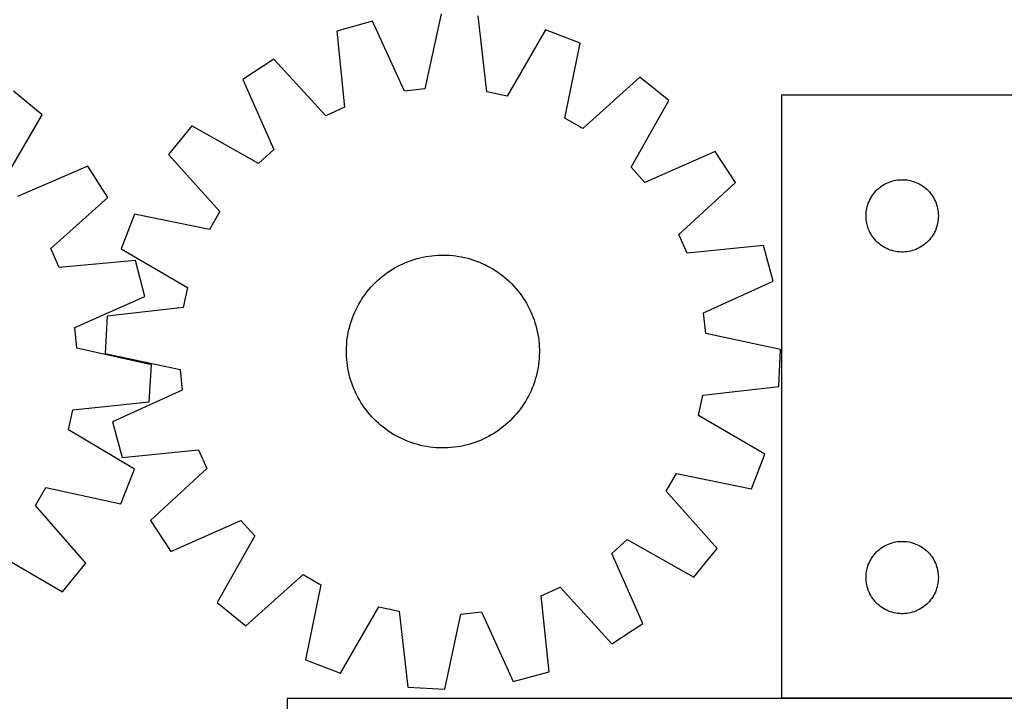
# Model space of a CAD drawing. Header units: millimetres. Extents: x 7 to 1493, y 8 to 2993.
# Tile 9 of 13: x 798 to 1206, y 2113 to 2396. Entities that reach past the tile are written whole.
import ezdxf

# ---------------------------------------------------------------- set-up
doc = ezdxf.new("R2010")
doc.units = ezdxf.units.MM
doc.layers.add('COMMON', color=5, linetype='CONTINUOUS', true_color=0x0000ff)
doc.layers.add('CUT', color=7, linetype='CONTINUOUS', true_color=0x000000)

msp = doc.modelspace()

# ---------------------------------------------------------------- linework, layer by layer
at = {"layer": 'COMMON'}
msp.add_line((1358.406681, 2114.248606), (1113.376861, 2114.248606), dxfattribs=at)
at = {"layer": 'CUT'}
for p, q in [((972.212134, 2398.094412), (965.528302, 2367.041213)), ((991.167145, 2365.773446), (987.579409, 2397.334544)), ((943.838558, 2395.027489), (928.988599, 2391.001417)), ((957.003613, 2366.119773), (943.838558, 2395.027489)), ((928.988599, 2391.001417), (932.227863, 2359.402652)), ((1015.512014, 2391.483444), (999.559346, 2364.015514)), ((1029.89235, 2386.012018), (1015.512014, 2391.483444)), ((1023.551573, 2354.886958), (1029.89235, 2386.012018)), ((902.951455, 2379.316683), (890.07243, 2370.898771)), ((924.405143, 2355.892037), (902.951455, 2379.316683)), ((1054.649746, 2371.81564), (1030.989801, 2350.621733)), ((1066.635494, 2362.168237), (1054.649746, 2371.81564)), ((890.07243, 2370.898771), (902.917708, 2341.847548)), ((806.874079, 2356.295235), (794.988133, 2366.065334)), ((965.528302, 2367.041213), (957.003613, 2366.119773)), ((999.559346, 2364.015514), (991.167145, 2365.773446)), ((1213.376861, 2364.348606), (1113.376861, 2364.348606)), ((1113.376861, 2364.348606), (1113.376861, 2114.348606)), ((932.227863, 2359.402652), (924.405143, 2355.892037)), ((1050.986886, 2334.525954), (1066.635494, 2362.168237)), ((790.942154, 2328.815269), (806.874079, 2356.295235)), ((868.920416, 2351.740009), (859.273013, 2339.754261)), ((896.562699, 2336.0914), (868.920416, 2351.740009)), ((1030.989801, 2350.621733), (1023.551573, 2354.886958)), ((859.273013, 2339.754261), (880.466921, 2316.094315)), ((902.917708, 2341.847548), (896.562699, 2336.0914)), ((1085.794256, 2341.016224), (1056.743033, 2328.170945)), ((1094.212168, 2328.137198), (1085.794256, 2341.016224)), ((825.814401, 2334.947401), (796.632672, 2322.401427)), ((834.099481, 2321.982525), (825.814401, 2334.947401)), ((1056.743033, 2328.170945), (1050.986886, 2334.525954)), ((1070.787522, 2306.683511), (1094.212168, 2328.137198)), ((1154.373646, 2326.346194), (1155.003205, 2326.793761)), ((1155.003205, 2326.793761), (1155.654969, 2327.208325)), ((1155.654969, 2327.208325), (1156.32721, 2327.588788)), ((1156.32721, 2327.588788), (1157.018145, 2327.93414)), ((1157.018145, 2327.93414), (1157.725942, 2328.243465)), ((1157.725942, 2328.243465), (1158.448725, 2328.515944)), ((1158.448725, 2328.515944), (1159.184576, 2328.750854)), ((1159.184576, 2328.750854), (1159.931545, 2328.947571)), ((1159.931545, 2328.947571), (1160.687649, 2329.105575)), ((1160.687649, 2329.105575), (1161.450885, 2329.224446)), ((1161.450885, 2329.224446), (1162.219229, 2329.303869)), ((1162.219229, 2329.303869), (1162.990642, 2329.343633)), ((1162.990642, 2329.343633), (1163.763079, 2329.343633)), ((1163.763079, 2329.343633), (1164.534493, 2329.303869)), ((1164.534493, 2329.303869), (1165.302836, 2329.224446)), ((1165.302836, 2329.224446), (1166.066072, 2329.105575)), ((1166.066072, 2329.105575), (1166.822177, 2328.947571)), ((1166.822177, 2328.947571), (1167.569145, 2328.750854)), ((1167.569145, 2328.750854), (1168.304996, 2328.515944)), ((1168.304996, 2328.515944), (1169.027779, 2328.243465)), ((1169.027779, 2328.243465), (1169.735577, 2327.93414)), ((1169.735577, 2327.93414), (1170.426512, 2327.588788)), ((1170.426512, 2327.588788), (1171.098753, 2327.208325)), ((1171.098753, 2327.208325), (1171.750517, 2326.793761)), ((1171.750517, 2326.793761), (1172.380075, 2326.346194)), ((1150.322582, 2321.736827), (1150.720227, 2322.399049)), ((1150.720227, 2322.399049), (1151.151436, 2323.039922)), ((1151.151436, 2323.039922), (1151.615064, 2323.657748)), ((1151.615064, 2323.657748), (1152.109882, 2324.250887)), ((1152.109882, 2324.250887), (1152.634578, 2324.817768)), ((1152.634578, 2324.817768), (1153.187761, 2325.356886)), ((1153.187761, 2325.356886), (1153.767963, 2325.866812)), ((1153.767963, 2325.866812), (1154.373646, 2326.346194)), ((1172.380075, 2326.346194), (1172.985758, 2325.866812)), ((1172.985758, 2325.866812), (1173.565961, 2325.356886)), ((1173.565961, 2325.356886), (1174.119144, 2324.817768)), ((1174.119144, 2324.817768), (1174.64384, 2324.250887)), ((1174.64384, 2324.250887), (1175.138658, 2323.657748)), ((1175.138658, 2323.657748), (1175.602286, 2323.039922)), ((1175.602286, 2323.039922), (1176.033494, 2322.399049)), ((1176.033494, 2322.399049), (1176.431139, 2321.736827)), ((810.455543, 2300.77076), (834.099481, 2321.982525)), ((1148.871445, 2318.168672), (1149.08733, 2318.910328)), ((1149.08733, 2318.910328), (1149.341108, 2319.639887)), ((1149.341108, 2319.639887), (1149.632107, 2320.355414)), ((1149.632107, 2320.355414), (1149.959554, 2321.055013)), ((1149.959554, 2321.055013), (1150.322582, 2321.736827)), ((1176.431139, 2321.736827), (1176.794167, 2321.055013)), ((1176.794167, 2321.055013), (1177.121614, 2320.355414)), ((1177.121614, 2320.355414), (1177.412613, 2319.639887)), ((1177.412613, 2319.639887), (1177.666391, 2318.910328)), ((1177.666391, 2318.910328), (1177.882277, 2318.168672)), ((845.076636, 2314.996864), (839.60521, 2300.616529)), ((876.201695, 2308.656088), (845.076636, 2314.996864)), ((880.466921, 2316.094315), (876.201695, 2308.656088)), ((1148.376861, 2314.348606), (1148.396749, 2315.120787)), ((1148.396749, 2313.576424), (1148.376861, 2314.348606)), ((1148.396749, 2315.120787), (1148.456363, 2315.890921)), ((1148.456363, 2315.890921), (1148.555542, 2316.656964)), ((1148.555542, 2316.656964), (1148.694025, 2317.416887)), ((1148.694025, 2317.416887), (1148.871445, 2318.168672)), ((1177.882277, 2318.168672), (1178.059696, 2317.416887)), ((1178.059696, 2317.416887), (1178.198179, 2316.656964)), ((1178.198179, 2316.656964), (1178.297359, 2315.890921)), ((1178.297359, 2315.890921), (1178.356972, 2315.120787)), ((1178.356972, 2315.120787), (1178.376861, 2314.348606)), ((1178.376861, 2314.348606), (1178.356972, 2313.576424)), ((1148.456363, 2312.806291), (1148.396749, 2313.576424)), ((1148.555542, 2312.040247), (1148.456363, 2312.806291)), ((1148.694025, 2311.280325), (1148.555542, 2312.040247)), ((1148.871445, 2310.528539), (1148.694025, 2311.280325)), ((1149.08733, 2309.786883), (1148.871445, 2310.528539)), ((1177.882277, 2310.528539), (1177.666391, 2309.786883)), ((1178.059696, 2311.280325), (1177.882277, 2310.528539)), ((1178.198179, 2312.040247), (1178.059696, 2311.280325)), ((1178.297359, 2312.806291), (1178.198179, 2312.040247)), ((1178.356972, 2313.576424), (1178.297359, 2312.806291)), ((1074.298138, 2298.860791), (1070.787522, 2306.683511)), ((1149.341108, 2309.057324), (1149.08733, 2309.786883)), ((1149.632107, 2308.341797), (1149.341108, 2309.057324)), ((1149.959554, 2307.642199), (1149.632107, 2308.341797)), ((1150.322582, 2306.960385), (1149.959554, 2307.642199)), ((1150.720227, 2306.298163), (1150.322582, 2306.960385)), ((1151.151436, 2305.657289), (1150.720227, 2306.298163)), ((1176.033494, 2306.298163), (1175.602286, 2305.657289)), ((1176.431139, 2306.960385), (1176.033494, 2306.298163)), ((1176.794167, 2307.642199), (1176.431139, 2306.960385)), ((1177.121614, 2308.341797), (1176.794167, 2307.642199)), ((1177.412613, 2309.057324), (1177.121614, 2308.341797)), ((1177.666391, 2309.786883), (1177.412613, 2309.057324)), ((1105.896902, 2302.100055), (1074.298138, 2298.860791)), ((1109.922974, 2287.250096), (1105.896902, 2302.100055)), ((1151.615064, 2305.039463), (1151.151436, 2305.657289)), ((1152.109882, 2304.446324), (1151.615064, 2305.039463)), ((1152.634578, 2303.879443), (1152.109882, 2304.446324)), ((1153.187761, 2303.340325), (1152.634578, 2303.879443)), ((1153.767963, 2302.830399), (1153.187761, 2303.340325)), ((1154.373646, 2302.351017), (1153.767963, 2302.830399)), ((1155.003205, 2301.90345), (1154.373646, 2302.351017)), ((1172.380075, 2302.351017), (1171.750517, 2301.90345)), ((1172.985758, 2302.830399), (1172.380075, 2302.351017)), ((1173.565961, 2303.340325), (1172.985758, 2302.830399)), ((1174.119144, 2303.879443), (1173.565961, 2303.340325)), ((1174.64384, 2304.446324), (1174.119144, 2303.879443)), ((1175.138658, 2305.039463), (1174.64384, 2304.446324)), ((1175.602286, 2305.657289), (1175.138658, 2305.039463)), ((813.885561, 2292.912367), (810.455543, 2300.77076)), ((839.60521, 2300.616529), (867.073139, 2284.663861)), ((968.381272, 2297.829952), (969.631602, 2297.955175)), ((969.631602, 2297.955175), (970.885249, 2298.041062)), ((970.885249, 2298.041062), (972.140975, 2298.087529)), ((972.140975, 2298.087529), (973.397541, 2298.094529)), ((973.397541, 2298.094529), (974.653707, 2298.062056)), ((974.653707, 2298.062056), (975.908233, 2297.990142)), ((975.908233, 2297.990142), (977.159881, 2297.878858)), ((1155.654969, 2301.488886), (1155.003205, 2301.90345)), ((1156.32721, 2301.108424), (1155.654969, 2301.488886)), ((1157.018145, 2300.763072), (1156.32721, 2301.108424)), ((1157.725942, 2300.453746), (1157.018145, 2300.763072)), ((1158.448725, 2300.181267), (1157.725942, 2300.453746)), ((1159.184576, 2299.946358), (1158.448725, 2300.181267)), ((1159.931545, 2299.74964), (1159.184576, 2299.946358)), ((1160.687649, 2299.591636), (1159.931545, 2299.74964)), ((1161.450885, 2299.472766), (1160.687649, 2299.591636)), ((1162.219229, 2299.393343), (1161.450885, 2299.472766)), ((1162.990642, 2299.353579), (1162.219229, 2299.393343)), ((1163.763079, 2299.353579), (1162.990642, 2299.353579)), ((1164.534493, 2299.393343), (1163.763079, 2299.353579)), ((1165.302836, 2299.472766), (1164.534493, 2299.393343)), ((1166.066072, 2299.591636), (1165.302836, 2299.472766)), ((1166.822177, 2299.74964), (1166.066072, 2299.591636)), ((1167.569145, 2299.946358), (1166.822177, 2299.74964)), ((1168.304996, 2300.181267), (1167.569145, 2299.946358)), ((1169.027779, 2300.453746), (1168.304996, 2300.181267)), ((1169.735577, 2300.763072), (1169.027779, 2300.453746)), ((1170.426512, 2301.108424), (1169.735577, 2300.763072)), ((1171.098753, 2301.488886), (1170.426512, 2301.108424)), ((1171.750517, 2301.90345), (1171.098753, 2301.488886)), ((845.515954, 2295.826647), (813.885561, 2292.912367)), ((849.389166, 2280.936087), (845.515954, 2295.826647)), ((954.07823, 2293.342388), (955.19466, 2293.919094)), ((955.19466, 2293.919094), (956.328655, 2294.460448)), ((956.328655, 2294.460448), (957.479093, 2294.965915)), ((957.479093, 2294.965915), (958.644842, 2295.434997)), ((958.644842, 2295.434997), (959.824749, 2295.86723)), ((959.824749, 2295.86723), (961.017651, 2296.262188)), ((961.017651, 2296.262188), (962.22237, 2296.619481)), ((962.22237, 2296.619481), (963.437718, 2296.938757)), ((963.437718, 2296.938757), (964.662495, 2297.2197)), ((964.662495, 2297.2197), (965.895492, 2297.462033)), ((965.895492, 2297.462033), (967.135492, 2297.665518)), ((967.135492, 2297.665518), (968.381272, 2297.829952)), ((977.159881, 2297.878858), (978.407416, 2297.728314)), ((978.407416, 2297.728314), (979.649606, 2297.538658)), ((979.649606, 2297.538658), (980.885227, 2297.310078)), ((980.885227, 2297.310078), (982.113057, 2297.042798)), ((982.113057, 2297.042798), (983.331887, 2296.737083)), ((983.331887, 2296.737083), (984.540512, 2296.393235)), ((984.540512, 2296.393235), (985.737741, 2296.011593)), ((985.737741, 2296.011593), (986.922391, 2295.592533)), ((986.922391, 2295.592533), (988.093293, 2295.136469)), ((988.093293, 2295.136469), (989.249292, 2294.643851)), ((989.249292, 2294.643851), (990.389248, 2294.115165)), ((990.389248, 2294.115165), (991.512034, 2293.550934)), ((947.808841, 2289.173988), (948.797432, 2289.949677)), ((948.797432, 2289.949677), (949.809901, 2290.693931)), ((949.809901, 2290.693931), (950.845247, 2291.406016)), ((950.845247, 2291.406016), (951.90245, 2292.085228)), ((951.90245, 2292.085228), (952.980465, 2292.730898)), ((952.980465, 2292.730898), (954.07823, 2293.342388)), ((991.512034, 2293.550934), (992.616544, 2292.951713)), ((992.616544, 2292.951713), (993.701686, 2292.318094)), ((993.701686, 2292.318094), (994.766391, 2291.650703)), ((994.766391, 2291.650703), (995.809607, 2290.950198)), ((995.809607, 2290.950198), (996.830305, 2290.217271)), ((996.830305, 2290.217271), (997.827477, 2289.452644)), ((943.257311, 2284.851848), (944.112387, 2285.772638)), ((944.112387, 2285.772638), (944.995963, 2286.666114)), ((944.995963, 2286.666114), (945.907168, 2287.531396)), ((945.907168, 2287.531396), (946.845103, 2288.367629)), ((946.845103, 2288.367629), (947.808841, 2289.173988)), ((997.827477, 2289.452644), (998.80014, 2288.657073)), ((998.80014, 2288.657073), (999.747334, 2287.831342)), ((999.747334, 2287.831342), (1000.668123, 2286.976267)), ((1000.668123, 2286.976267), (1001.561599, 2286.09269)), ((1001.561599, 2286.09269), (1002.426881, 2285.181485)), ((1081.015258, 2274.085041), (1109.922974, 2287.250096)), ((867.073139, 2284.663861), (865.315207, 2276.271659)), ((940.138455, 2280.914122), (940.871383, 2281.93482)), ((940.871383, 2281.93482), (941.636009, 2282.931992)), ((941.636009, 2282.931992), (942.431581, 2283.904655)), ((942.431581, 2283.904655), (943.257311, 2284.851848)), ((1002.426881, 2285.181485), (1003.263114, 2284.243551)), ((1003.263114, 2284.243551), (1004.069473, 2283.279812)), ((1004.069473, 2283.279812), (1004.845162, 2282.291221)), ((1004.845162, 2282.291221), (1005.589417, 2281.278753)), ((820.34765, 2268.068878), (849.389166, 2280.936087)), ((937.53772, 2276.616549), (938.136941, 2277.721059)), ((938.136941, 2277.721059), (938.770559, 2278.806201)), ((938.770559, 2278.806201), (939.43795, 2279.870906)), ((939.43795, 2279.870906), (940.138455, 2280.914122)), ((1005.589417, 2281.278753), (1006.301502, 2280.243406)), ((1006.301502, 2280.243406), (1006.980714, 2279.186204)), ((1006.980714, 2279.186204), (1007.626383, 2278.108188)), ((1007.626383, 2278.108188), (1008.237873, 2277.010423)), ((865.315207, 2276.271659), (833.754109, 2272.683924)), ((935.952185, 2273.197808), (936.444803, 2274.353807)), ((936.444803, 2274.353807), (936.973488, 2275.493762)), ((936.973488, 2275.493762), (937.53772, 2276.616549)), ((1008.237873, 2277.010423), (1008.81458, 2275.893993)), ((1008.81458, 2275.893993), (1009.355933, 2274.759999)), ((1009.355933, 2274.759999), (1009.861401, 2273.60956)), ((1009.861401, 2273.60956), (1010.330482, 2272.443812)), ((1081.936698, 2265.560352), (1081.015258, 2274.085041)), ((833.754109, 2272.683924), (832.994242, 2257.316648)), ((934.35157, 2268.436402), (934.695419, 2269.645027)), ((934.695419, 2269.645027), (935.077061, 2270.842255)), ((935.077061, 2270.842255), (935.496121, 2272.026905)), ((935.496121, 2272.026905), (935.952185, 2273.197808)), ((1010.330482, 2272.443812), (1010.762715, 2271.263904)), ((1010.762715, 2271.263904), (1011.157673, 2270.071002)), ((1011.157673, 2270.071002), (1011.514966, 2268.866283)), ((821.181414, 2259.535168), (820.34765, 2268.068878)), ((933.549995, 2264.754121), (933.778576, 2265.989741)), ((933.778576, 2265.989741), (934.045856, 2267.217572)), ((934.045856, 2267.217572), (934.35157, 2268.436402)), ((1011.514966, 2268.866283), (1011.834242, 2267.650935)), ((1011.834242, 2267.650935), (1012.115185, 2266.426159)), ((1012.115185, 2266.426159), (1012.357519, 2265.193162)), ((1112.989897, 2258.87652), (1081.936698, 2265.560352)), ((933.098511, 2261.012747), (933.209795, 2262.264395)), ((933.209795, 2262.264395), (933.360339, 2263.51193)), ((933.360339, 2263.51193), (933.549995, 2264.754121)), ((1012.357519, 2265.193162), (1012.561003, 2263.953162)), ((1012.561003, 2263.953162), (1012.725438, 2262.707381)), ((1012.725438, 2262.707381), (1012.85066, 2261.457051)), ((1012.85066, 2261.457051), (1012.936547, 2260.203404)), ((852.164267, 2252.532484), (821.181414, 2259.535168)), ((832.994242, 2257.316648), (864.047441, 2250.632816)), ((932.994125, 2258.502056), (933.026597, 2259.758221)), ((933.001125, 2257.24549), (932.994125, 2258.502056)), ((933.047592, 2255.989764), (933.001125, 2257.24549)), ((933.026597, 2259.758221), (933.098511, 2261.012747)), ((1012.936547, 2260.203404), (1012.983014, 2258.947678)), ((1012.990014, 2257.691112), (1012.957542, 2256.434947)), ((1012.983014, 2258.947678), (1012.990014, 2257.691112)), ((1112.23003, 2243.509245), (1112.989897, 2258.87652)), ((933.133479, 2254.736117), (933.047592, 2255.989764)), ((933.258701, 2253.485787), (933.133479, 2254.736117)), ((933.423136, 2252.240007), (933.258701, 2253.485787)), ((1012.774344, 2253.928773), (1012.623799, 2252.681238)), ((1012.885628, 2255.180421), (1012.774344, 2253.928773)), ((1012.957542, 2256.434947), (1012.885628, 2255.180421)), ((851.246475, 2237.173832), (852.164267, 2252.532484)), ((864.047441, 2250.632816), (864.968881, 2242.108128)), ((933.62662, 2251.000006), (933.423136, 2252.240007)), ((933.868954, 2249.767009), (933.62662, 2251.000006)), ((934.149897, 2248.542233), (933.868954, 2249.767009)), ((1011.938283, 2248.975596), (1011.632569, 2247.756767)), ((1012.205563, 2250.203427), (1011.938283, 2248.975596)), ((1012.434143, 2251.439047), (1012.205563, 2250.203427)), ((1012.623799, 2252.681238), (1012.434143, 2251.439047)), ((934.469173, 2247.326885), (934.149897, 2248.542233)), ((934.826466, 2246.122166), (934.469173, 2247.326885)), ((935.221424, 2244.929264), (934.826466, 2246.122166)), ((935.653657, 2243.749357), (935.221424, 2244.929264)), ((1010.907078, 2245.350913), (1010.488018, 2244.166263)), ((1011.28872, 2246.548141), (1010.907078, 2245.350913)), ((1011.632569, 2247.756767), (1011.28872, 2246.548141)), ((864.968881, 2242.108128), (836.061164, 2228.943072)), ((936.122738, 2242.583608), (935.653657, 2243.749357)), ((936.628205, 2241.433169), (936.122738, 2242.583608)), ((937.169559, 2240.299175), (936.628205, 2241.433169)), ((1009.539336, 2241.839361), (1009.010651, 2240.699406)), ((1010.031954, 2242.995361), (1009.539336, 2241.839361)), ((1010.488018, 2244.166263), (1010.031954, 2242.995361)), ((1080.668932, 2239.921509), (1112.23003, 2243.509245)), ((819.650165, 2233.910712), (851.246475, 2237.173832)), ((937.746266, 2239.182745), (937.169559, 2240.299175)), ((938.357755, 2238.08498), (937.746266, 2239.182745)), ((939.003425, 2237.006965), (938.357755, 2238.08498)), ((939.682637, 2235.949762), (939.003425, 2237.006965)), ((1007.21358, 2237.386967), (1006.546189, 2236.322262)), ((1007.847198, 2238.47211), (1007.21358, 2237.386967)), ((1008.446419, 2239.576619), (1007.847198, 2238.47211)), ((1009.010651, 2240.699406), (1008.446419, 2239.576619)), ((1078.911, 2231.529307), (1080.668932, 2239.921509)), ((817.80606, 2225.537024), (819.650165, 2233.910712)), ((940.394722, 2234.914415), (939.682637, 2235.949762)), ((941.138976, 2233.901947), (940.394722, 2234.914415)), ((941.914666, 2232.913356), (941.138976, 2233.901947)), ((942.721025, 2231.949617), (941.914666, 2232.913356)), ((1004.34813, 2233.261176), (1003.552558, 2232.288513)), ((1005.112756, 2234.258349), (1004.34813, 2233.261176)), ((1005.845684, 2235.279046), (1005.112756, 2234.258349)), ((1006.546189, 2236.322262), (1005.845684, 2235.279046)), ((836.061164, 2228.943072), (840.087237, 2214.093113)), ((943.557258, 2231.011683), (942.721025, 2231.949617)), ((944.42254, 2230.100478), (943.557258, 2231.011683)), ((945.316016, 2229.216902), (944.42254, 2230.100478)), ((946.236805, 2228.361826), (945.316016, 2229.216902)), ((1000.076971, 2228.661773), (999.139036, 2227.82554)), ((1000.988176, 2229.527054), (1000.076971, 2228.661773)), ((1001.871752, 2230.420531), (1000.988176, 2229.527054)), ((1002.726827, 2231.34132), (1001.871752, 2230.420531)), ((1003.552558, 2232.288513), (1002.726827, 2231.34132)), ((1106.378929, 2215.576639), (1078.911, 2231.529307)), ((845.108556, 2209.302848), (817.80606, 2225.537024)), ((947.183999, 2227.536095), (946.236805, 2228.361826)), ((948.156661, 2226.740524), (947.183999, 2227.536095)), ((949.153834, 2225.975897), (948.156661, 2226.740524)), ((950.174532, 2225.24297), (949.153834, 2225.975897)), ((951.217748, 2224.542465), (950.174532, 2225.24297)), ((952.282452, 2223.875074), (951.217748, 2224.542465)), ((995.138892, 2224.787152), (994.081689, 2224.10794)), ((996.174238, 2225.499237), (995.138892, 2224.787152)), ((997.186707, 2226.243491), (996.174238, 2225.499237)), ((998.175298, 2227.019181), (997.186707, 2226.243491)), ((999.139036, 2227.82554), (998.175298, 2227.019181)), ((953.367595, 2223.241455), (952.282452, 2223.875074)), ((954.472105, 2222.642235), (953.367595, 2223.241455)), ((955.594891, 2222.078003), (954.472105, 2222.642235)), ((956.734847, 2221.549317), (955.594891, 2222.078003)), ((957.890846, 2221.0567), (956.734847, 2221.549317)), ((959.061748, 2220.600636), (957.890846, 2221.0567)), ((960.246398, 2220.181576), (959.061748, 2220.600636)), ((987.339297, 2220.758171), (986.15939, 2220.325938)), ((988.505045, 2221.227253), (987.339297, 2220.758171)), ((989.655484, 2221.73272), (988.505045, 2221.227253)), ((990.789479, 2222.274074), (989.655484, 2221.73272)), ((991.905909, 2222.85078), (990.789479, 2222.274074)), ((993.003673, 2223.46227), (991.905909, 2222.85078)), ((994.081689, 2224.10794), (993.003673, 2223.46227)), ((840.087237, 2214.093113), (871.686001, 2217.332377)), ((871.686001, 2217.332377), (875.196617, 2209.509657)), ((961.443627, 2219.799933), (960.246398, 2220.181576)), ((962.652252, 2219.456085), (961.443627, 2219.799933)), ((963.871082, 2219.15037), (962.652252, 2219.456085)), ((965.098912, 2218.883091), (963.871082, 2219.15037)), ((966.334533, 2218.65451), (965.098912, 2218.883091)), ((967.576723, 2218.464854), (966.334533, 2218.65451)), ((968.824258, 2218.31431), (967.576723, 2218.464854)), ((970.075906, 2218.203026), (968.824258, 2218.31431)), ((971.330432, 2218.131112), (970.075906, 2218.203026)), ((972.586598, 2218.098639), (971.330432, 2218.131112)), ((973.843164, 2218.10564), (972.586598, 2218.098639)), ((975.09889, 2218.152106), (973.843164, 2218.10564)), ((976.352536, 2218.237993), (975.09889, 2218.152106)), ((977.602867, 2218.363216), (976.352536, 2218.237993)), ((978.848647, 2218.527651), (977.602867, 2218.363216)), ((980.088647, 2218.731135), (978.848647, 2218.527651)), ((981.321644, 2218.973468), (980.088647, 2218.731135)), ((982.546421, 2219.254412), (981.321644, 2218.973468)), ((983.761768, 2219.573687), (982.546421, 2219.254412)), ((984.966488, 2219.93098), (983.761768, 2219.573687)), ((986.15939, 2220.325938), (984.966488, 2219.93098)), ((1100.907503, 2201.196304), (1106.378929, 2215.576639)), ((839.489599, 2194.979514), (845.108556, 2209.302848)), ((875.196617, 2209.509657), (851.77197, 2188.05597)), ((1065.517218, 2200.098853), (1069.782444, 2207.53708)), ((1069.782444, 2207.53708), (1100.907503, 2201.196304)), ((804.089903, 2194.245909), (808.431363, 2201.639899)), ((808.431363, 2201.639899), (839.489599, 2194.979514)), ((1086.711126, 2176.438907), (1065.517218, 2200.098853)), ((825.039483, 2170.369354), (804.089903, 2194.245909)), ((851.77197, 2188.05597), (860.189883, 2175.176944)), ((860.189883, 2175.176944), (889.241106, 2188.022223)), ((889.241106, 2188.022223), (894.997253, 2181.667214)), ((894.997253, 2181.667214), (879.348644, 2154.024931)), ((1043.066431, 2174.34562), (1049.42144, 2180.101768)), ((1049.42144, 2180.101768), (1077.063722, 2164.453159)), ((1077.063722, 2164.453159), (1086.711126, 2176.438907)), ((1153.187761, 2175.356886), (1153.767963, 2175.866812)), ((1153.767963, 2175.866812), (1154.373646, 2176.346194)), ((1154.373646, 2176.346194), (1155.003205, 2176.793761)), ((1155.003205, 2176.793761), (1155.654969, 2177.208325)), ((1155.654969, 2177.208325), (1156.32721, 2177.588788)), ((1156.32721, 2177.588788), (1157.018145, 2177.93414)), ((1157.018145, 2177.93414), (1157.725942, 2178.243465)), ((1157.725942, 2178.243465), (1158.448725, 2178.515944)), ((1158.448725, 2178.515944), (1159.184576, 2178.750854)), ((1159.184576, 2178.750854), (1159.931545, 2178.947571)), ((1159.931545, 2178.947571), (1160.687649, 2179.105575)), ((1160.687649, 2179.105575), (1161.450885, 2179.224446)), ((1161.450885, 2179.224446), (1162.219229, 2179.303869)), ((1162.219229, 2179.303869), (1162.990642, 2179.343633)), ((1162.990642, 2179.343633), (1163.763079, 2179.343633)), ((1163.763079, 2179.343633), (1164.534493, 2179.303869)), ((1164.534493, 2179.303869), (1165.302836, 2179.224446)), ((1165.302836, 2179.224446), (1166.066072, 2179.105575)), ((1166.066072, 2179.105575), (1166.822177, 2178.947571)), ((1166.822177, 2178.947571), (1167.569145, 2178.750854)), ((1167.569145, 2178.750854), (1168.304996, 2178.515944)), ((1168.304996, 2178.515944), (1169.027779, 2178.243465)), ((1169.027779, 2178.243465), (1169.735577, 2177.93414)), ((1169.735577, 2177.93414), (1170.426512, 2177.588788)), ((1170.426512, 2177.588788), (1171.098753, 2177.208325)), ((1171.098753, 2177.208325), (1171.750517, 2176.793761)), ((1171.750517, 2176.793761), (1172.380075, 2176.346194)), ((1172.380075, 2176.346194), (1172.985758, 2175.866812)), ((1172.985758, 2175.866812), (1173.565961, 2175.356886)), ((787.789419, 2174.415333), (815.269385, 2158.483408)), ((1055.911709, 2145.294397), (1043.066431, 2174.34562)), ((1149.959554, 2171.055013), (1150.322582, 2171.736827)), ((1150.322582, 2171.736827), (1150.720227, 2172.399049)), ((1150.720227, 2172.399049), (1151.151436, 2173.039922)), ((1151.151436, 2173.039922), (1151.615064, 2173.657748)), ((1151.615064, 2173.657748), (1152.109882, 2174.250887)), ((1152.109882, 2174.250887), (1152.634578, 2174.817768)), ((1152.634578, 2174.817768), (1153.187761, 2175.356886)), ((1173.565961, 2175.356886), (1174.119144, 2174.817768)), ((1174.119144, 2174.817768), (1174.64384, 2174.250887)), ((1174.64384, 2174.250887), (1175.138658, 2173.657748)), ((1175.138658, 2173.657748), (1175.602286, 2173.039922)), ((1175.602286, 2173.039922), (1176.033494, 2172.399049)), ((1176.033494, 2172.399049), (1176.431139, 2171.736827)), ((1176.431139, 2171.736827), (1176.794167, 2171.055013)), ((815.269385, 2158.483408), (825.039483, 2170.369354)), ((1148.555542, 2166.656964), (1148.694025, 2167.416887)), ((1148.694025, 2167.416887), (1148.871445, 2168.168672)), ((1148.871445, 2168.168672), (1149.08733, 2168.910328)), ((1149.08733, 2168.910328), (1149.341108, 2169.639887)), ((1149.341108, 2169.639887), (1149.632107, 2170.355414)), ((1149.632107, 2170.355414), (1149.959554, 2171.055013)), ((1176.794167, 2171.055013), (1177.121614, 2170.355414)), ((1177.121614, 2170.355414), (1177.412613, 2169.639887)), ((1177.412613, 2169.639887), (1177.666391, 2168.910328)), ((1177.666391, 2168.910328), (1177.882277, 2168.168672)), ((1177.882277, 2168.168672), (1178.059696, 2167.416887)), ((1178.059696, 2167.416887), (1178.198179, 2166.656964)), ((891.334392, 2144.377528), (914.994338, 2165.571435)), ((914.994338, 2165.571435), (922.432565, 2161.30621)), ((1148.376861, 2164.348606), (1148.396749, 2165.120787)), ((1148.396749, 2163.576424), (1148.376861, 2164.348606)), ((1148.396749, 2165.120787), (1148.456363, 2165.890921)), ((1148.456363, 2162.806291), (1148.396749, 2163.576424)), ((1148.456363, 2165.890921), (1148.555542, 2166.656964)), ((1178.198179, 2166.656964), (1178.297359, 2165.890921)), ((1178.297359, 2165.890921), (1178.356972, 2165.120787)), ((1178.356972, 2163.576424), (1178.297359, 2162.806291)), ((1178.356972, 2165.120787), (1178.376861, 2164.348606)), ((1178.376861, 2164.348606), (1178.356972, 2163.576424)), ((922.432565, 2161.30621), (916.091789, 2130.181151)), ((1013.756276, 2156.790516), (1021.578996, 2160.301132)), ((1021.578996, 2160.301132), (1043.032683, 2136.876485)), ((1148.555542, 2162.040247), (1148.456363, 2162.806291)), ((1148.694025, 2161.280325), (1148.555542, 2162.040247)), ((1148.871445, 2160.528539), (1148.694025, 2161.280325)), ((1149.08733, 2159.786883), (1148.871445, 2160.528539)), ((1149.341108, 2159.057324), (1149.08733, 2159.786883)), ((1177.666391, 2159.786883), (1177.412613, 2159.057324)), ((1177.882277, 2160.528539), (1177.666391, 2159.786883)), ((1178.059696, 2161.280325), (1177.882277, 2160.528539)), ((1178.198179, 2162.040247), (1178.059696, 2161.280325)), ((1178.297359, 2162.806291), (1178.198179, 2162.040247)), ((1016.99554, 2125.191751), (1013.756276, 2156.790516)), ((1149.632107, 2158.341797), (1149.341108, 2159.057324)), ((1149.959554, 2157.642199), (1149.632107, 2158.341797)), ((1150.322582, 2156.960385), (1149.959554, 2157.642199)), ((1150.720227, 2156.298163), (1150.322582, 2156.960385)), ((1151.151436, 2155.657289), (1150.720227, 2156.298163)), ((1151.615064, 2155.039463), (1151.151436, 2155.657289)), ((1175.602286, 2155.657289), (1175.138658, 2155.039463)), ((1176.033494, 2156.298163), (1175.602286, 2155.657289)), ((1176.431139, 2156.960385), (1176.033494, 2156.298163)), ((1176.794167, 2157.642199), (1176.431139, 2156.960385)), ((1177.121614, 2158.341797), (1176.794167, 2157.642199)), ((1177.412613, 2159.057324), (1177.121614, 2158.341797)), ((879.348644, 2154.024931), (891.334392, 2144.377528)), ((930.472125, 2124.709725), (946.424793, 2152.177654)), ((946.424793, 2152.177654), (954.816994, 2150.419722)), ((1152.109882, 2154.446324), (1151.615064, 2155.039463)), ((1152.634578, 2153.879443), (1152.109882, 2154.446324)), ((1153.187761, 2153.340325), (1152.634578, 2153.879443)), ((1153.767963, 2152.830399), (1153.187761, 2153.340325)), ((1154.373646, 2152.351017), (1153.767963, 2152.830399)), ((1155.003205, 2151.90345), (1154.373646, 2152.351017)), ((1155.654969, 2151.488886), (1155.003205, 2151.90345)), ((1156.32721, 2151.108424), (1155.654969, 2151.488886)), ((1157.018145, 2150.763072), (1156.32721, 2151.108424)), ((1170.426512, 2151.108424), (1169.735577, 2150.763072)), ((1171.098753, 2151.488886), (1170.426512, 2151.108424)), ((1171.750517, 2151.90345), (1171.098753, 2151.488886)), ((1172.380075, 2152.351017), (1171.750517, 2151.90345)), ((1172.985758, 2152.830399), (1172.380075, 2152.351017)), ((1173.565961, 2153.340325), (1172.985758, 2152.830399)), ((1174.119144, 2153.879443), (1173.565961, 2153.340325)), ((1174.64384, 2154.446324), (1174.119144, 2153.879443)), ((1175.138658, 2155.039463), (1174.64384, 2154.446324)), ((954.816994, 2150.419722), (958.40473, 2118.858624)), ((973.772005, 2118.098757), (980.455837, 2149.151955)), ((980.455837, 2149.151955), (988.980526, 2150.073396)), ((988.980526, 2150.073396), (1002.145581, 2121.165679)), ((1157.725942, 2150.453746), (1157.018145, 2150.763072)), ((1158.448725, 2150.181267), (1157.725942, 2150.453746)), ((1159.184576, 2149.946358), (1158.448725, 2150.181267)), ((1159.931545, 2149.74964), (1159.184576, 2149.946358)), ((1160.687649, 2149.591636), (1159.931545, 2149.74964)), ((1161.450885, 2149.472766), (1160.687649, 2149.591636)), ((1162.219229, 2149.393343), (1161.450885, 2149.472766)), ((1162.990642, 2149.353579), (1162.219229, 2149.393343)), ((1163.763079, 2149.353579), (1162.990642, 2149.353579)), ((1164.534493, 2149.393343), (1163.763079, 2149.353579)), ((1165.302836, 2149.472766), (1164.534493, 2149.393343)), ((1166.066072, 2149.591636), (1165.302836, 2149.472766)), ((1166.822177, 2149.74964), (1166.066072, 2149.591636)), ((1167.569145, 2149.946358), (1166.822177, 2149.74964)), ((1168.304996, 2150.181267), (1167.569145, 2149.946358)), ((1169.027779, 2150.453746), (1168.304996, 2150.181267)), ((1169.735577, 2150.763072), (1169.027779, 2150.453746)), ((1043.032683, 2136.876485), (1055.911709, 2145.294397)), ((916.091789, 2130.181151), (930.472125, 2124.709725)), ((1002.145581, 2121.165679), (1016.99554, 2125.191751)), ((958.40473, 2118.858624), (973.772005, 2118.098757)), ((1113.376861, 2114.348606), (1413.376861, 2114.348606)), ((1358.406681, 2114.148605), (908.406681, 2114.148605)), ((908.406681, 2114.148605), (908.406681, 1764.148605))]:
    msp.add_line(p, q, dxfattribs=at)

doc.saveas('drawing.dxf')
